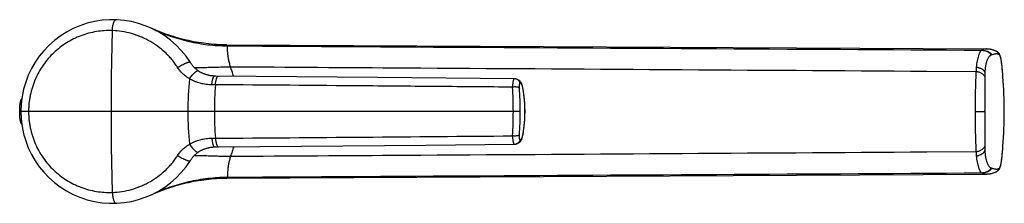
# Model space of a CAD drawing. Header units: millimetres. Extents: x -6 to 552, y -8 to 427.
# Tile 8 of 9: x 289 to 552, y 29 to 78. Entities that reach past the tile are written whole.
import ezdxf

# ---------------------------------------------------------------- set-up
doc = ezdxf.new("R2010")
doc.units = ezdxf.units.MM
doc.header["$LTSCALE"] = 30.734
doc.layers.get('0').update_dxf_attribs({"linetype": 'CONTINUOUS'})

msp = doc.modelspace()

# ---------------------------------------------------------------- linework, layer by layer
at = {"color": 7, "linetype": 'CONTINUOUS'}
for p, q in [((325.08, 75.71), (324.52, 75.96)), ((344.65, 71.51), (547.32, 70.41)), ((344.65, 71.51), (344.65, 71.51)), ((550.18, 69.65), (550.17, 69.66)), ((550.2, 69.64), (550.18, 69.65)), ((550.21, 69.63), (550.2, 69.64)), ((550.22, 69.62), (550.21, 69.63)), ((550.24, 69.61), (550.22, 69.62)), ((550.25, 69.6), (550.24, 69.61)), ((550.27, 69.59), (550.25, 69.6)), ((550.31, 69.56), (550.3, 69.57)), ((550.31, 69.56), (550.31, 69.56)), ((335.04, 66.66), (334.96, 66.79)), ((334.96, 66.79), (334.96, 66.79)), ((551.27, 67.44), (551.25, 67.56)), ((551.3, 67.31), (551.27, 67.44)), ((551.32, 67.18), (551.3, 67.31)), ((551.34, 67.04), (551.32, 67.18)), ((551.36, 66.9), (551.34, 67.04)), ((551.38, 66.74), (551.36, 66.9)), ((551.4, 66.58), (551.38, 66.74)), ((551.42, 66.41), (551.4, 66.58)), ((551.44, 66.23), (551.42, 66.41)), ((551.47, 66.04), (551.44, 66.23)), ((551.49, 65.84), (551.47, 66.04)), ((551.51, 65.62), (551.49, 65.84)), ((341.79, 63.19), (341.44, 63.19)), ((384.89, 62.8), (341.79, 63.19)), ((551.54, 65.39), (551.51, 65.62)), ((551.56, 65.13), (551.54, 65.39)), ((551.59, 64.86), (551.56, 65.13)), ((551.61, 64.58), (551.59, 64.86)), ((551.64, 64.29), (551.61, 64.58)), ((551.67, 63.95), (551.64, 64.29)), ((551.67, 63.96), (551.65, 64.17)), ((551.67, 63.95), (551.67, 63.96)), ((551.69, 63.68), (551.67, 63.95)), ((551.68, 63.76), (551.67, 63.95)), ((551.69, 63.72), (551.68, 63.76)), ((551.69, 63.69), (551.69, 63.72)), ((551.69, 63.68), (551.69, 63.69)), ((421.41, 62.46), (384.89, 62.8)), ((422.79, 61.91), (422.79, 61.91)), ((423.76, 59.45), (423.71, 59.77)), ((289.43, 51.93), (289.43, 55.53)), ((342.48, 44.28), (397.79, 44.78)), ((397.79, 44.78), (421.41, 44.99)), ((421.83, 45.06), (421.83, 45.06)), ((422.79, 45.54), (422.79, 45.54)), ((341.44, 44.27), (342.14, 44.27)), ((342.14, 44.27), (342.48, 44.28)), ((551.51, 41.83), (551.54, 42.07)), ((551.54, 42.07), (551.56, 42.32)), ((551.56, 42.32), (551.59, 42.6)), ((551.59, 42.6), (551.61, 42.88)), ((551.61, 42.88), (551.64, 43.16)), ((551.64, 43.16), (551.67, 43.49)), ((551.65, 43.29), (551.67, 43.49)), ((551.67, 43.49), (551.69, 43.78)), ((551.67, 43.51), (551.68, 43.7)), ((551.67, 43.49), (551.67, 43.51)), ((551.68, 43.7), (551.69, 43.74)), ((551.69, 43.77), (551.69, 43.78)), ((551.69, 43.74), (551.69, 43.77)), ((551.27, 40), (551.29, 40.13)), ((551.29, 40.13), (551.31, 40.26)), ((551.31, 40.26), (551.33, 40.4)), ((551.33, 40.4), (551.36, 40.55)), ((551.36, 40.55), (551.38, 40.7)), ((551.38, 40.7), (551.4, 40.86)), ((551.4, 40.86), (551.42, 41.03)), ((551.42, 41.03), (551.44, 41.21)), ((551.44, 41.21), (551.46, 41.4)), ((551.46, 41.4), (551.49, 41.61)), ((551.49, 41.61), (551.51, 41.83)), ((344.65, 35.95), (547.32, 37.05)), ((547.32, 37.05), (547.32, 37.05)), ((550.15, 37.79), (550.17, 37.8)), ((550.17, 37.8), (550.18, 37.8)), ((550.18, 37.8), (550.19, 37.81)), ((550.19, 37.81), (550.21, 37.82)), ((550.21, 37.82), (550.22, 37.83)), ((550.22, 37.83), (550.23, 37.84)), ((550.23, 37.84), (550.24, 37.85)), ((550.24, 37.85), (550.25, 37.86)), ((550.25, 37.86), (550.27, 37.87)), ((550.27, 37.87), (550.28, 37.88)), ((344.65, 35.95), (344.65, 35.95))]:
    msp.add_line(p, q, dxfattribs=at)
at = {"color": 9, "linetype": 'CONTINUOUS'}
for p, q in [((531.44, 64.5), (544.54, 64.42)), ((546.92, 64.12), (546.91, 62.96)), ((551.65, 64.17), (551.65, 64.17)), ((423.7, 59.77), (423.7, 59.79)), ((289.8, 56.97), (289.8, 55.55)), ((422.97, 53.73), (289.73, 53.73)), ((424.23, 53.73), (424.24, 53.73)), ((544.29, 53.73), (546.87, 53.73)), ((546.87, 53.8), (546.87, 53.73)), ((289.8, 51.91), (289.8, 50.49)), ((423.7, 47.67), (423.7, 47.69)), ((531.44, 42.96), (544.54, 43.04)), ((546.91, 44.5), (546.92, 43.34)), ((551.65, 43.29), (551.65, 43.29))]:
    msp.add_line(p, q, dxfattribs=at)
at = {"color": 7, "linetype": 'CONTINUOUS'}
for points in [[(344.65, 71.51), (343.98, 71.51), (343.28, 71.53), (342.59, 71.56), (341.91, 71.6), (341.22, 71.64), (340.54, 71.7), (339.86, 71.77), (339.18, 71.84), (338.51, 71.93), (337.83, 72.02), (337.16, 72.12), (336.49, 72.24), (335.82, 72.36), (335.14, 72.5), (334.47, 72.64), (333.8, 72.79), (333.12, 72.96), (332.45, 73.13), (331.78, 73.31), (331.1, 73.51), (330.43, 73.71), (329.76, 73.93), (329.08, 74.15), (328.41, 74.39), (327.74, 74.63), (327.07, 74.89), (326.41, 75.15), (325.74, 75.43), (325.08, 75.71)], [(550.15, 69.67), (550.09, 69.71), (550.02, 69.75), (549.95, 69.79), (549.87, 69.83), (549.79, 69.87), (549.71, 69.91), (549.62, 69.95), (549.52, 69.99), (549.42, 70.02), (549.32, 70.06), (549.2, 70.1), (549.09, 70.14), (548.96, 70.17), (548.83, 70.21), (548.7, 70.24), (548.57, 70.27), (548.44, 70.3), (548.31, 70.32), (548.19, 70.34), (548.07, 70.36), (547.96, 70.37), (547.85, 70.38), (547.75, 70.39), (547.66, 70.4), (547.56, 70.4), (547.47, 70.41), (547.38, 70.41), (547.32, 70.41)], [(550.3, 69.57), (550.29, 69.57), (550.28, 69.58), (550.27, 69.59)], [(551.25, 67.56), (551.24, 67.62), (551.23, 67.67), (551.22, 67.73), (551.21, 67.78), (551.2, 67.84), (551.19, 67.89), (551.18, 67.94), (551.17, 67.98), (551.16, 68.03), (551.15, 68.08), (551.14, 68.12), (551.13, 68.17), (551.12, 68.21), (551.1, 68.25), (551.09, 68.29), (551.08, 68.33), (551.07, 68.37), (551.06, 68.41), (551.05, 68.44), (551.04, 68.48), (551.03, 68.51), (551.02, 68.55), (551.01, 68.58), (551, 68.61), (550.98, 68.65), (550.97, 68.68), (550.96, 68.71), (550.95, 68.74), (550.94, 68.76), (550.93, 68.79), (550.91, 68.82), (550.9, 68.85), (550.89, 68.87), (550.88, 68.9), (550.87, 68.92), (550.85, 68.95), (550.84, 68.97), (550.83, 69), (550.81, 69.02), (550.8, 69.04), (550.78, 69.07), (550.77, 69.09), (550.75, 69.11), (550.74, 69.14), (550.72, 69.16), (550.7, 69.18), (550.69, 69.2), (550.67, 69.23), (550.65, 69.25), (550.63, 69.27), (550.61, 69.29), (550.59, 69.32), (550.57, 69.34), (550.55, 69.36), (550.53, 69.38), (550.5, 69.4), (550.48, 69.43), (550.45, 69.45), (550.42, 69.47), (550.39, 69.5), (550.36, 69.52), (550.33, 69.55), (550.31, 69.56)], [(337.03, 64.61), (336.9, 64.7), (336.77, 64.8), (336.64, 64.91), (336.51, 65.01), (336.38, 65.12), (336.25, 65.24), (336.13, 65.35), (336.01, 65.47), (335.89, 65.59), (335.77, 65.72), (335.66, 65.85), (335.55, 65.98), (335.44, 66.11), (335.33, 66.24), (335.23, 66.38), (335.14, 66.52), (335.04, 66.66)], [(341.44, 63.19), (341.28, 63.19), (341.11, 63.2), (340.94, 63.21), (340.77, 63.23), (340.6, 63.25), (340.43, 63.27), (340.26, 63.29), (340.09, 63.32), (339.92, 63.35), (339.76, 63.39), (339.59, 63.43), (339.43, 63.47), (339.27, 63.52), (339.11, 63.57), (338.95, 63.62), (338.79, 63.68), (338.63, 63.74), (338.48, 63.81), (338.32, 63.87), (338.17, 63.94), (338.02, 64.02), (337.87, 64.09), (337.72, 64.17), (337.58, 64.26), (337.44, 64.34), (337.29, 64.43), (337.16, 64.52), (337.03, 64.61)], [(421.83, 62.4), (421.82, 62.41), (421.77, 62.42), (421.73, 62.43), (421.68, 62.44), (421.63, 62.45), (421.58, 62.45), (421.53, 62.46), (421.49, 62.46), (421.44, 62.46), (421.41, 62.46)], [(422.79, 61.91), (422.72, 61.97), (422.63, 62.03), (422.54, 62.09), (422.44, 62.15), (422.35, 62.2), (422.25, 62.25), (422.15, 62.29), (422.04, 62.33), (421.93, 62.37), (421.83, 62.4)], [(423.71, 59.77), (423.7, 59.82), (423.69, 59.89), (423.67, 59.95), (423.66, 60.02), (423.65, 60.08), (423.63, 60.15), (423.62, 60.21), (423.61, 60.27), (423.59, 60.33), (423.58, 60.39), (423.56, 60.45), (423.55, 60.5), (423.54, 60.56), (423.52, 60.61), (423.51, 60.66), (423.5, 60.7), (423.48, 60.75), (423.47, 60.79), (423.46, 60.84), (423.44, 60.88), (423.43, 60.92), (423.42, 60.96), (423.41, 61), (423.39, 61.03), (423.38, 61.07), (423.37, 61.1), (423.35, 61.14), (423.34, 61.17), (423.33, 61.2), (423.31, 61.23), (423.3, 61.26), (423.28, 61.29), (423.27, 61.32), (423.25, 61.35), (423.24, 61.38), (423.22, 61.41), (423.21, 61.44), (423.19, 61.47), (423.17, 61.49), (423.15, 61.52), (423.14, 61.55), (423.12, 61.57), (423.1, 61.6), (423.07, 61.63), (423.05, 61.66), (423.03, 61.69), (423, 61.72), (422.97, 61.75), (422.94, 61.78), (422.91, 61.81), (422.88, 61.84), (422.84, 61.87), (422.81, 61.9), (422.79, 61.91)], [(424.24, 53.73), (424.24, 54.05), (424.23, 54.39), (424.22, 54.73), (424.21, 55.07), (424.2, 55.42), (424.18, 55.76), (424.16, 56.1), (424.13, 56.44), (424.1, 56.77), (424.07, 57.11), (424.04, 57.45), (424, 57.78), (423.96, 58.12), (423.92, 58.45), (423.87, 58.79), (423.82, 59.12), (423.76, 59.45)], [(423.71, 47.69), (423.76, 48.01), (423.82, 48.34), (423.87, 48.67), (423.92, 49), (423.96, 49.34), (424, 49.67), (424.04, 50.01), (424.07, 50.35), (424.1, 50.68), (424.13, 51.02), (424.16, 51.36), (424.18, 51.7), (424.2, 52.04), (424.21, 52.38), (424.22, 52.72), (424.23, 53.06), (424.24, 53.4), (424.24, 53.73)], [(422.79, 45.54), (422.81, 45.55), (422.84, 45.58), (422.88, 45.62), (422.91, 45.65), (422.94, 45.68), (422.97, 45.71), (423, 45.74), (423.03, 45.77), (423.05, 45.8), (423.07, 45.83), (423.09, 45.85), (423.12, 45.88), (423.13, 45.91), (423.15, 45.94), (423.17, 45.96), (423.19, 45.99), (423.2, 46.02), (423.22, 46.05), (423.24, 46.08), (423.25, 46.1), (423.27, 46.13), (423.28, 46.16), (423.3, 46.19), (423.31, 46.23), (423.32, 46.26), (423.34, 46.29), (423.35, 46.32), (423.37, 46.36), (423.38, 46.39), (423.39, 46.43), (423.4, 46.46), (423.42, 46.5), (423.43, 46.54), (423.44, 46.58), (423.46, 46.62), (423.47, 46.66), (423.48, 46.71), (423.5, 46.75), (423.51, 46.8), (423.52, 46.85), (423.54, 46.9), (423.55, 46.95), (423.56, 47.01), (423.58, 47.07), (423.59, 47.12), (423.61, 47.18), (423.62, 47.25), (423.63, 47.31), (423.65, 47.38), (423.66, 47.44), (423.67, 47.51), (423.69, 47.57), (423.7, 47.64), (423.71, 47.69)], [(421.41, 44.99), (421.44, 45), (421.48, 45), (421.53, 45), (421.58, 45.01), (421.63, 45.01), (421.68, 45.02), (421.72, 45.03), (421.77, 45.04), (421.82, 45.05), (421.83, 45.06)], [(421.83, 45.06), (421.93, 45.09), (422.04, 45.12), (422.15, 45.17), (422.25, 45.21), (422.35, 45.26), (422.44, 45.31), (422.54, 45.37), (422.63, 45.42), (422.71, 45.48), (422.79, 45.54)], [(334.96, 40.67), (335.04, 40.8), (335.13, 40.94), (335.23, 41.08), (335.33, 41.21), (335.44, 41.35), (335.55, 41.48), (335.66, 41.61), (335.77, 41.74), (335.89, 41.86), (336.01, 41.99), (336.13, 42.11), (336.25, 42.22), (336.38, 42.33), (336.5, 42.44), (336.63, 42.55), (336.77, 42.66), (336.9, 42.76), (337.03, 42.85)], [(337.03, 42.85), (337.15, 42.94), (337.29, 43.03), (337.43, 43.12), (337.58, 43.2), (337.72, 43.29), (337.87, 43.37), (338.02, 43.44), (338.17, 43.52), (338.32, 43.59), (338.48, 43.65), (338.63, 43.72), (338.79, 43.78), (338.95, 43.83), (339.11, 43.89), (339.27, 43.94), (339.43, 43.98), (339.59, 44.03), (339.76, 44.07), (339.92, 44.1), (340.09, 44.14), (340.26, 44.17), (340.43, 44.19), (340.59, 44.21), (340.76, 44.23), (340.93, 44.25), (341.11, 44.26), (341.28, 44.26), (341.44, 44.27)], [(550.33, 37.91), (550.36, 37.93), (550.39, 37.96), (550.42, 37.98), (550.45, 38.01), (550.48, 38.03), (550.5, 38.05), (550.52, 38.08), (550.55, 38.1), (550.57, 38.12), (550.59, 38.14), (550.61, 38.16), (550.63, 38.19), (550.65, 38.21), (550.67, 38.23), (550.68, 38.25), (550.7, 38.27), (550.72, 38.3), (550.74, 38.32), (550.75, 38.34), (550.77, 38.37), (550.78, 38.39), (550.8, 38.41), (550.81, 38.43), (550.82, 38.46), (550.84, 38.48), (550.85, 38.5), (550.86, 38.53), (550.87, 38.55), (550.89, 38.58), (550.9, 38.6), (550.91, 38.63), (550.92, 38.65), (550.93, 38.68), (550.94, 38.71), (550.95, 38.74), (550.97, 38.76), (550.98, 38.79), (550.99, 38.82), (551, 38.85), (551.01, 38.88), (551.02, 38.91), (551.03, 38.94), (551.04, 38.98), (551.05, 39.01), (551.06, 39.04), (551.07, 39.08), (551.08, 39.11), (551.09, 39.15), (551.1, 39.19), (551.11, 39.23), (551.12, 39.26), (551.13, 39.3), (551.14, 39.35), (551.15, 39.39), (551.16, 39.43), (551.17, 39.48), (551.18, 39.52), (551.19, 39.57), (551.2, 39.62), (551.21, 39.67), (551.22, 39.72), (551.23, 39.77), (551.24, 39.83), (551.25, 39.89), (551.27, 40)], [(547.32, 37.05), (547.38, 37.05), (547.47, 37.05), (547.56, 37.06), (547.66, 37.06), (547.75, 37.07), (547.85, 37.08), (547.96, 37.09), (548.07, 37.1), (548.19, 37.12), (548.31, 37.14), (548.44, 37.16), (548.57, 37.19), (548.7, 37.22), (548.83, 37.25), (548.96, 37.28), (549.09, 37.32), (549.2, 37.36), (549.32, 37.4), (549.42, 37.43), (549.52, 37.47), (549.62, 37.51), (549.71, 37.55), (549.79, 37.59), (549.87, 37.63), (549.95, 37.67), (550.02, 37.71), (550.09, 37.75), (550.15, 37.79)], [(550.28, 37.88), (550.29, 37.88), (550.3, 37.89), (550.31, 37.89), (550.32, 37.9)], [(324.52, 31.49), (325.08, 31.75), (325.74, 32.03), (326.41, 32.31), (327.07, 32.57), (327.74, 32.83), (328.41, 33.07), (329.08, 33.31), (329.76, 33.53), (330.43, 33.75), (331.1, 33.95), (331.78, 34.14), (332.45, 34.33), (333.12, 34.5), (333.8, 34.67), (334.47, 34.82), (335.14, 34.96), (335.82, 35.1), (336.49, 35.22), (337.16, 35.33), (337.83, 35.44), (338.51, 35.53), (339.18, 35.62), (339.86, 35.69), (340.54, 35.76), (341.22, 35.81), (341.91, 35.86), (342.59, 35.9), (343.28, 35.93), (343.98, 35.94), (344.65, 35.95)]]:
    msp.add_lwpolyline(points, dxfattribs=at)
for centre, radius, start, end in [((314.23, 53.73), 24.5, 32.2172, 327.7828), ((429.97, 53.73), 122.12, 4.3343, 4.6713), ((429.92, 53.73), 122.17, 355.6669, 4.334), ((292.43, 55.53), 3, 151.3146, 180), ((290.23, 56.73), 0.5, 122.1649, 151.3146), ((292.43, 51.93), 3, 180, 208.6854), ((290.23, 50.73), 0.5, 208.6854, 237.8351), ((429.97, 53.73), 122.12, 355.328, 355.6666)]:
    msp.add_arc(centre, radius, start, end, dxfattribs=at)
at = {"color": 9, "linetype": 'CONTINUOUS'}
for centre, radius, start, end in [((1007.74, 53.75), 693.95, 178.2197, 180.00183), ((546.43, 69.47), 0.715, 116.676, 122.1912), ((551.01, 62.26), 6.97, 109.3961, 110.1047), ((550.16, 68.02), 1.04, 52.9674, 54.5636), ((769.91, 53.76), 225.62, 177.2919, 180.0067), ((412.46, 53.75), 78.19, 173.5911, 180.0157), ((341.36, 29.29), 31.59, 89.4823, 91.2091), ((429.68, 53.77), 88.32, 175.3886, 180.0293), ((324.33, 53.83), 96.79, 359.9432, 3.7925), ((346.05, 53.81), 76.92, 359.9422, 4.6008), ((411.47, 57.54), 12.43, 10.1446, 10.3199), ((1007.74, 53.71), 693.95, 179.99817, 181.7803), ((412.46, 53.71), 78.19, 179.9843, 186.4089), ((429.68, 53.68), 88.32, 179.9707, 184.6114), ((324.33, 53.63), 96.79, 356.2075, 0.0568), ((346.05, 53.65), 76.92, 355.3991, 0.0578), ((769.91, 53.7), 225.62, 179.9933, 182.7081), ((410.94, 54.36), 135.93, 359.7662, 359.8824), ((1717.69, 54.28), 1170.83, 180.02699, 180.47851), ((411.47, 49.92), 12.43, 349.6805, 349.8557), ((341.36, 78.7), 32.12, 268.8051, 270.5035), ((551.05, 45.33), 7.11, 249.9021, 250.5979), ((550.16, 39.44), 1.04, 305.4434, 307.0327)]:
    msp.add_arc(centre, radius, start, end, dxfattribs=at)
for points, knots in [([(314.13, 75.31), (314.14, 75.51), (314.18, 75.89), (314.25, 76.44), (314.34, 76.87), (314.42, 77.18), (314.48, 77.39), (314.55, 77.58), (314.62, 77.74), (314.7, 77.89), (314.77, 78), (314.85, 78.1), (314.93, 78.17), (315.01, 78.21), (315.07, 78.21), (315.1, 78.21)], [0, 0, 0, 0, 0.184853, 0.360501, 0.521647, 0.595309, 0.663673, 0.726311, 0.782889, 0.83319, 0.877159, 0.914974, 0.947178, 0.974886, 1, 1, 1, 1]), ([(314.13, 75.31), (313.42, 75.34), (312, 75.32), (309.88, 75.08), (307.79, 74.63), (305.76, 73.97), (303.79, 73.11), (301.92, 72.07), (300.15, 70.83), (298.51, 69.42), (297.01, 67.85), (295.67, 66.13), (294.51, 64.27), (293.54, 62.31), (292.77, 60.25), (292.31, 58.47), (292.04, 57.03), (291.9, 55.93), (291.82, 54.83), (291.8, 54.1), (291.8, 53.73)], [0, 0, 0, 0, 0.061432, 0.122887, 0.184408, 0.246033, 0.307794, 0.369726, 0.431855, 0.4942, 0.556768, 0.619562, 0.682575, 0.745787, 0.80917, 0.872688, 0.904496, 0.936321, 0.968158, 1, 1, 1, 1]), ([(331.57, 65.47), (331.34, 65.84), (330.97, 66.39), (330.45, 67.09), (329.9, 67.77), (329.18, 68.58), (327.93, 69.8), (326.75, 70.77), (325.68, 71.51), (324.95, 71.99), (324.02, 72.54), (322.87, 73.15), (321.29, 73.85), (319.24, 74.56), (316.71, 75.12), (314.99, 75.28), (314.13, 75.31)], [0, 0, 0, 0, 0.062911, 0.094369, 0.125825, 0.18872, 0.251589, 0.37709, 0.408428, 0.439737, 0.502269, 0.564704, 0.627056, 0.751524, 0.875824, 1, 1, 1, 1]), ([(324.78, 75.84), (326.34, 75.09), (329.55, 73.78), (333.7, 72.58), (337.09, 71.91), (339.64, 71.54), (342.21, 71.31), (343.92, 71.25), (344.78, 71.25)], [0, 0, 0, 0, 0.250998, 0.501341, 0.626302, 0.751074, 0.875647, 1, 1, 1, 1]), ([(344.78, 71.25), (344.77, 71.27), (344.76, 71.31), (344.73, 71.36), (344.72, 71.4), (344.7, 71.42), (344.7, 71.44), (344.69, 71.46), (344.69, 71.47), (344.68, 71.48), (344.68, 71.49), (344.67, 71.5), (344.67, 71.5), (344.66, 71.51), (344.66, 71.51), (344.65, 71.51)], [0, 0, 0, 0, 0.218816, 0.413035, 0.579627, 0.65179, 0.715766, 0.771129, 0.818496, 0.858683, 0.892597, 0.921933, 0.949675, 0.976357, 1, 1, 1, 1]), ([(344.78, 71.25), (361.56, 71.15), (428.67, 70.77), (495.78, 70.39), (546.11, 70.11)], [0, 0, 0, 0, 0.249997, 1, 1, 1, 1]), ([(345.69, 65.68), (345.63, 65.85), (345.52, 66.19), (345.38, 66.7), (345.26, 67.2), (345.16, 67.69), (345.08, 68.16), (345.02, 68.6), (344.97, 69.02), (344.93, 69.41), (344.9, 69.77), (344.88, 70.1), (344.87, 70.39), (344.85, 70.64), (344.84, 70.85), (344.83, 71), (344.82, 71.1), (344.81, 71.16), (344.79, 71.21), (344.78, 71.24), (344.78, 71.25)], [0, 0, 0, 0, 0.09603, 0.189793, 0.280786, 0.368493, 0.452389, 0.531966, 0.60674, 0.676244, 0.740042, 0.797729, 0.848949, 0.893388, 0.930791, 0.960988, 0.973371, 0.983964, 0.992811, 1, 1, 1, 1]), ([(546.05, 70.08), (546.01, 70.05), (545.92, 69.98), (545.81, 69.86), (545.69, 69.71), (545.58, 69.53), (545.47, 69.33), (545.37, 69.09), (545.27, 68.84), (545.14, 68.45), (544.99, 67.9), (544.84, 67.19), (544.71, 66.41), (544.65, 65.86), (544.62, 65.58)], [0, 0, 0, 0, 0.030996, 0.06581, 0.104937, 0.148627, 0.196944, 0.249851, 0.307284, 0.369174, 0.505808, 0.658072, 0.823665, 1, 1, 1, 1]), ([(546.05, 70.08), (546.11, 70.07), (546.24, 70.07), (546.52, 70.04), (546.88, 69.97), (547.23, 69.87), (547.51, 69.76), (547.71, 69.67), (547.9, 69.57), (548.06, 69.47), (548.21, 69.36), (548.33, 69.25), (548.43, 69.14), (548.51, 69.03), (548.57, 68.92), (548.6, 68.84), (548.61, 68.8)], [0, 0, 0, 0, 0.062582, 0.130198, 0.275703, 0.42685, 0.501582, 0.574241, 0.643841, 0.709534, 0.770453, 0.825714, 0.874851, 0.919067, 0.960148, 1, 1, 1, 1]), ([(547.32, 70.41), (547.22, 70.41), (547.02, 70.4), (546.71, 70.34), (546.4, 70.25), (546.21, 70.16), (546.11, 70.11)], [0, 0, 0, 0, 0.241357, 0.486171, 0.738137, 1, 1, 1, 1]), ([(546.11, 70.11), (546.17, 70.11), (546.3, 70.1), (546.58, 70.07), (546.95, 70.01), (547.31, 69.9), (547.59, 69.79), (547.79, 69.7), (547.98, 69.6), (548.14, 69.5), (548.29, 69.39), (548.42, 69.28), (548.52, 69.17), (548.6, 69.06), (548.66, 68.95), (548.68, 68.87), (548.69, 68.83)], [0, 0, 0, 0, 0.063033, 0.13104, 0.277158, 0.428702, 0.503553, 0.576281, 0.645898, 0.711544, 0.772337, 0.827374, 0.876183, 0.919993, 0.960622, 1, 1, 1, 1]), ([(548.61, 68.8), (548.55, 68.78), (548.44, 68.73), (548.28, 68.61), (548.12, 68.46), (547.97, 68.28), (547.82, 68.07), (547.68, 67.82), (547.55, 67.55), (547.43, 67.25), (547.32, 66.93), (547.22, 66.58), (547.13, 66.21), (547.03, 65.68), (546.94, 64.98), (546.92, 64.41), (546.92, 64.12)], [0, 0, 0, 0, 0.034512, 0.072163, 0.113595, 0.159179, 0.20905, 0.263202, 0.32158, 0.384105, 0.450624, 0.520811, 0.594324, 0.670837, 0.831559, 1, 1, 1, 1]), ([(550.77, 68.86), (550.71, 68.9), (550.59, 68.97), (550.39, 69.04), (550.16, 69.08), (549.91, 69.09), (549.64, 69.07), (549.34, 69.02), (549.02, 68.94), (548.8, 68.87), (548.69, 68.83)], [0, 0, 0, 0, 0.094234, 0.192838, 0.298664, 0.414012, 0.540651, 0.67991, 0.832779, 1, 1, 1, 1]), ([(550.31, 69.56), (550.36, 69.52), (550.45, 69.45), (550.55, 69.35), (550.61, 69.26), (550.67, 69.17), (550.72, 69.08), (550.75, 68.97), (550.76, 68.9), (550.77, 68.86)], [0, 0, 0, 0, 0.250426, 0.375074, 0.499236, 0.623076, 0.747208, 0.872559, 1, 1, 1, 1]), ([(550.31, 69.56), (550.37, 69.52), (550.46, 69.45), (550.56, 69.34), (550.63, 69.26), (550.69, 69.17), (550.74, 69.07), (550.78, 68.96), (550.79, 68.89), (550.79, 68.85)], [0, 0, 0, 0, 0.250732, 0.375387, 0.499458, 0.623089, 0.746989, 0.872271, 1, 1, 1, 1]), ([(551.65, 64.17), (551.62, 64.46), (551.57, 65.03), (551.49, 65.86), (551.41, 66.51), (551.34, 66.99), (551.29, 67.31), (551.24, 67.61), (551.19, 67.88), (551.13, 68.12), (551.07, 68.34), (551, 68.51), (550.94, 68.66), (550.87, 68.77), (550.82, 68.83), (550.79, 68.85)], [0, 0, 0, 0, 0.183828, 0.35803, 0.518282, 0.59202, 0.660835, 0.724223, 0.781919, 0.833732, 0.879461, 0.918892, 0.951918, 0.978729, 1, 1, 1, 1]), ([(331.57, 65.47), (331.76, 65.6), (332.14, 65.83), (332.71, 66.16), (333.17, 66.39), (333.53, 66.55), (333.78, 66.65), (334, 66.74), (334.21, 66.8), (334.4, 66.85), (334.56, 66.88), (334.68, 66.89), (334.77, 66.88), (334.82, 66.88), (334.86, 66.86), (334.9, 66.84), (334.93, 66.82), (334.95, 66.8), (334.96, 66.79)], [0, 0, 0, 0, 0.181422, 0.358401, 0.523784, 0.600048, 0.671016, 0.736021, 0.79449, 0.845962, 0.890129, 0.926905, 0.942603, 0.956608, 0.969067, 0.980209, 0.99037, 1, 1, 1, 1]), ([(336.01, 65.46), (336.1, 65.46), (336.28, 65.46), (336.59, 65.45), (336.96, 65.46), (337.4, 65.46), (337.9, 65.47), (338.66, 65.49), (339.73, 65.52), (341.11, 65.56), (342.6, 65.6), (344.14, 65.64), (345.17, 65.67), (345.69, 65.68)], [0, 0, 0, 0, 0.025109, 0.057204, 0.096083, 0.141376, 0.192673, 0.249569, 0.378436, 0.523541, 0.679558, 0.840508, 1, 1, 1, 1]), ([(346.52, 63.14), (346.45, 63.35), (346.3, 63.78), (346.09, 64.41), (345.88, 65.04), (345.75, 65.46), (345.69, 65.68)], [0, 0, 0, 0, 0.250831, 0.501094, 0.750805, 1, 1, 1, 1]), ([(345.69, 65.68), (361.17, 65.58), (423.08, 65.19), (485, 64.79), (531.44, 64.5)], [0, 0, 0, 0, 0.249997, 1, 1, 1, 1]), ([(334.75, 62.48), (334.59, 62.57), (334.27, 62.75), (333.8, 63.05), (333.36, 63.39), (332.94, 63.75), (332.55, 64.14), (332.19, 64.56), (331.86, 65.01), (331.66, 65.32), (331.57, 65.47)], [0, 0, 0, 0, 0.125663, 0.250986, 0.375979, 0.50074, 0.625417, 0.750135, 0.874979, 1, 1, 1, 1]), ([(334.75, 62.48), (334.87, 62.64), (335.11, 62.96), (335.47, 63.4), (335.77, 63.74), (336, 63.98), (336.16, 64.13), (336.31, 64.27), (336.45, 64.39), (336.58, 64.48), (336.7, 64.56), (336.8, 64.61), (336.88, 64.63), (336.94, 64.64), (336.97, 64.63), (337, 64.63), (337.02, 64.62), (337.03, 64.61)], [0, 0, 0, 0, 0.189407, 0.369898, 0.535481, 0.610975, 0.680789, 0.744393, 0.801339, 0.851282, 0.894011, 0.929516, 0.958125, 0.97014, 0.98089, 0.990699, 1, 1, 1, 1]), ([(340.69, 60.87), (340.7, 61.03), (340.73, 61.35), (340.8, 61.79), (340.88, 62.19), (340.96, 62.49), (341.03, 62.69), (341.08, 62.82), (341.14, 62.93), (341.19, 63.03), (341.25, 63.1), (341.31, 63.15), (341.37, 63.18), (341.42, 63.19), (341.44, 63.19)], [0, 0, 0, 0, 0.193037, 0.372404, 0.534, 0.674332, 0.735677, 0.790809, 0.839611, 0.882106, 0.91853, 0.949455, 0.975991, 1, 1, 1, 1]), ([(341.64, 60.88), (341.66, 61.04), (341.69, 61.35), (341.76, 61.79), (341.85, 62.19), (341.94, 62.48), (342.02, 62.69), (342.08, 62.82), (342.14, 62.93), (342.21, 63.02), (342.27, 63.09), (342.34, 63.14), (342.41, 63.17), (342.46, 63.18), (342.48, 63.18)], [0, 0, 0, 0, 0.189914, 0.366544, 0.526002, 0.665027, 0.726115, 0.781307, 0.83053, 0.873863, 0.911602, 0.944371, 0.973272, 1, 1, 1, 1]), ([(544.62, 65.58), (544.61, 65.49), (544.6, 65.29), (544.58, 65), (544.56, 64.71), (544.55, 64.51), (544.54, 64.42)], [0, 0, 0, 0, 0.245649, 0.494491, 0.746111, 1, 1, 1, 1]), ([(544.54, 64.42), (544.6, 64.41), (544.73, 64.4), (544.91, 64.37), (545.1, 64.33), (545.34, 64.26), (545.63, 64.15), (545.96, 63.98), (546.22, 63.81), (546.4, 63.66), (546.57, 63.5), (546.72, 63.32), (546.84, 63.13), (546.89, 63.02), (546.91, 62.97)], [0, 0, 0, 0, 0.06371, 0.128421, 0.193474, 0.258544, 0.387952, 0.515504, 0.640309, 0.701633, 0.762219, 0.88138, 0.940589, 1, 1, 1, 1]), ([(544.62, 65.58), (544.67, 65.58), (544.76, 65.56), (544.97, 65.52), (545.25, 65.45), (545.6, 65.33), (545.95, 65.17), (546.23, 65.01), (546.43, 64.85), (546.56, 64.72), (546.68, 64.59), (546.78, 64.44), (546.86, 64.29), (546.9, 64.18), (546.92, 64.12)], [0, 0, 0, 0, 0.047594, 0.100749, 0.220169, 0.351306, 0.487624, 0.623391, 0.689615, 0.754146, 0.816888, 0.878297, 0.939061, 1, 1, 1, 1]), ([(340.69, 60.87), (340.17, 60.86), (339.39, 60.9), (338.37, 61.06), (337.61, 61.24), (336.86, 61.47), (335.89, 61.85), (335.19, 62.21), (334.75, 62.48)], [0, 0, 0, 0, 0.249275, 0.374137, 0.499118, 0.624222, 0.749435, 1, 1, 1, 1]), ([(420.91, 60.23), (414.31, 60.28), (401.09, 60.39), (374.67, 60.61), (354.85, 60.77), (341.64, 60.88)], [0, 0, 0, 0, 0.250013, 0.500014, 1, 1, 1, 1]), ([(421.41, 62.46), (421.39, 62.46), (421.36, 62.46), (421.3, 62.42), (421.25, 62.37), (421.2, 62.3), (421.16, 62.22), (421.12, 62.11), (421.08, 61.98), (421.03, 61.79), (420.98, 61.5), (420.94, 61.12), (420.92, 60.69), (420.91, 60.38), (420.91, 60.23)], [0, 0, 0, 0, 0.023102, 0.048307, 0.077794, 0.112851, 0.154159, 0.202003, 0.256429, 0.317343, 0.457697, 0.620596, 0.802685, 1, 1, 1, 1]), ([(422.87, 61.24), (422.84, 61.38), (422.76, 61.64), (422.56, 61.93), (422.37, 62.12), (422.2, 62.24), (422.02, 62.34), (421.9, 62.38), (421.83, 62.4)], [0, 0, 0, 0, 0.251394, 0.501513, 0.626423, 0.751093, 0.875591, 1, 1, 1, 1]), ([(422.87, 61.24), (422.86, 61.25), (422.84, 61.25), (422.81, 61.24), (422.79, 61.21), (422.77, 61.17), (422.75, 61.13), (422.73, 61.07), (422.72, 61), (422.71, 60.88), (422.7, 60.72), (422.7, 60.5), (422.7, 60.25), (422.72, 60.07), (422.72, 59.98)], [0, 0, 0, 0, 0.020357, 0.040817, 0.065207, 0.095838, 0.133717, 0.179214, 0.232356, 0.292967, 0.435419, 0.603464, 0.793167, 1, 1, 1, 1]), ([(423.33, 61.01), (423.32, 61.1), (423.27, 61.27), (423.15, 61.52), (423, 61.73), (422.86, 61.86), (422.79, 61.91)], [0, 0, 0, 0, 0.250785, 0.50093, 0.750594, 1, 1, 1, 1]), ([(423.33, 61.01), (423.26, 61.06), (423.12, 61.16), (422.95, 61.22), (422.87, 61.24)], [0, 0, 0, 0, 0.489658, 1, 1, 1, 1]), ([(423.7, 59.79), (423.68, 59.87), (423.65, 60.02), (423.61, 60.24), (423.56, 60.44), (423.51, 60.61), (423.46, 60.76), (423.42, 60.86), (423.39, 60.92), (423.37, 60.96), (423.35, 60.99), (423.34, 61), (423.33, 61.01)], [0, 0, 0, 0, 0.187581, 0.363203, 0.523345, 0.664834, 0.784935, 0.881434, 0.920374, 0.953007, 0.979445, 1, 1, 1, 1]), ([(546.91, 62.96), (546.9, 62.78), (546.89, 62.41), (546.89, 61.86), (546.88, 61.31), (546.88, 60.57), (546.88, 59.83), (546.88, 59.09), (546.88, 58.53), (546.88, 57.98), (546.88, 57.42), (546.87, 56.87), (546.87, 56.31), (546.86, 55.75), (546.86, 55.01), (546.86, 54.45), (546.87, 54.08)], [0, 0, 0, 0, 0.06182, 0.123875, 0.186098, 0.248445, 0.373357, 0.435875, 0.498425, 0.561016, 0.62364, 0.686289, 0.748966, 0.811686, 0.874442, 1, 1, 1, 1]), ([(422.72, 59.98), (422.71, 59.99), (422.68, 60.03), (422.62, 60.07), (422.55, 60.11), (422.47, 60.15), (422.38, 60.18), (422.23, 60.22), (422.03, 60.25), (421.77, 60.28), (421.49, 60.28), (421.2, 60.27), (421.01, 60.24), (420.91, 60.23)], [0, 0, 0, 0, 0.03358, 0.071512, 0.114232, 0.16189, 0.214431, 0.271654, 0.39875, 0.53976, 0.690299, 0.845437, 1, 1, 1, 1]), ([(423.71, 59.73), (423.71, 59.73), (423.71, 59.75), (423.71, 59.76), (423.71, 59.77)], [0, 0, 0, 0, 0.255918, 1, 1, 1, 1]), ([(424.23, 53.73), (424.23, 54.74), (424.15, 56.76), (423.88, 58.75), (423.71, 59.73)], [0, 0, 0, 0, 0.504795, 1, 1, 1, 1]), ([(291.8, 53.73), (291.8, 53.36), (291.82, 52.63), (291.9, 51.53), (292.04, 50.43), (292.31, 48.99), (292.77, 47.21), (293.54, 45.15), (294.51, 43.18), (295.67, 41.33), (297.01, 39.61), (298.51, 38.04), (300.15, 36.63), (301.92, 35.39), (303.79, 34.34), (305.76, 33.49), (307.79, 32.83), (309.88, 32.38), (312, 32.14), (313.42, 32.12), (314.13, 32.15)], [0, 0, 0, 0, 0.031842, 0.063679, 0.095504, 0.127312, 0.19083, 0.254213, 0.317425, 0.380438, 0.443232, 0.505801, 0.568145, 0.630274, 0.692206, 0.753967, 0.815592, 0.877113, 0.938568, 1, 1, 1, 1]), ([(423.71, 47.73), (423.88, 48.71), (424.15, 50.7), (424.23, 52.71), (424.23, 53.73)], [0, 0, 0, 0, 0.495205, 1, 1, 1, 1]), ([(422.72, 47.48), (422.71, 47.46), (422.68, 47.43), (422.62, 47.39), (422.55, 47.35), (422.47, 47.31), (422.38, 47.28), (422.23, 47.24), (422.03, 47.2), (421.77, 47.18), (421.49, 47.18), (421.2, 47.19), (421.01, 47.22), (420.91, 47.23)], [0, 0, 0, 0, 0.03358, 0.071512, 0.114232, 0.16189, 0.214431, 0.271653, 0.398749, 0.53976, 0.690299, 0.845437, 1, 1, 1, 1]), ([(422.72, 47.48), (422.72, 47.39), (422.7, 47.21), (422.7, 46.96), (422.7, 46.74), (422.71, 46.57), (422.72, 46.46), (422.73, 46.39), (422.75, 46.33), (422.77, 46.28), (422.79, 46.25), (422.81, 46.22), (422.84, 46.21), (422.86, 46.21), (422.87, 46.21)], [0, 0, 0, 0, 0.206828, 0.396546, 0.564595, 0.70703, 0.767662, 0.820805, 0.866299, 0.904184, 0.934799, 0.959183, 0.979646, 1, 1, 1, 1]), ([(423.33, 46.45), (423.34, 46.46), (423.35, 46.47), (423.37, 46.5), (423.39, 46.54), (423.42, 46.6), (423.46, 46.7), (423.51, 46.85), (423.56, 47.02), (423.61, 47.22), (423.65, 47.44), (423.68, 47.6), (423.7, 47.67)], [0, 0, 0, 0, 0.020538, 0.046966, 0.079595, 0.118538, 0.215056, 0.335188, 0.476709, 0.636868, 0.812471, 1, 1, 1, 1]), ([(423.71, 47.73), (423.71, 47.72), (423.71, 47.71), (423.71, 47.7), (423.71, 47.69)], [0, 0, 0, 0, 0.255918, 1, 1, 1, 1]), ([(331.57, 41.99), (331.66, 42.14), (331.86, 42.45), (332.19, 42.89), (332.55, 43.32), (332.94, 43.71), (333.36, 44.07), (333.8, 44.4), (334.27, 44.71), (334.59, 44.89), (334.75, 44.98)], [0, 0, 0, 0, 0.125021, 0.249865, 0.374584, 0.49926, 0.624021, 0.749014, 0.874337, 1, 1, 1, 1]), ([(334.75, 44.98), (335.19, 45.25), (335.89, 45.61), (336.86, 45.99), (337.61, 46.22), (338.37, 46.4), (339.39, 46.56), (340.17, 46.6), (340.69, 46.59)], [0, 0, 0, 0, 0.250565, 0.375778, 0.500882, 0.625863, 0.750725, 1, 1, 1, 1]), ([(334.75, 44.98), (334.87, 44.82), (335.11, 44.5), (335.47, 44.06), (335.77, 43.72), (336, 43.48), (336.16, 43.32), (336.31, 43.19), (336.45, 43.07), (336.58, 42.98), (336.7, 42.9), (336.8, 42.85), (336.88, 42.83), (336.94, 42.82), (336.97, 42.83), (337, 42.83), (337.02, 42.84), (337.03, 42.85)], [0, 0, 0, 0, 0.189408, 0.369901, 0.535484, 0.610979, 0.680793, 0.744397, 0.801343, 0.851287, 0.894015, 0.929519, 0.958128, 0.970142, 0.980892, 0.9907, 1, 1, 1, 1]), ([(340.69, 46.59), (340.7, 46.43), (340.73, 46.11), (340.8, 45.67), (340.88, 45.27), (340.96, 44.97), (341.03, 44.77), (341.08, 44.64), (341.14, 44.53), (341.19, 44.43), (341.25, 44.36), (341.31, 44.31), (341.37, 44.27), (341.42, 44.27), (341.44, 44.27)], [0, 0, 0, 0, 0.193037, 0.372404, 0.534001, 0.674332, 0.735677, 0.790809, 0.839611, 0.882106, 0.91853, 0.949455, 0.975991, 1, 1, 1, 1]), ([(341.64, 46.58), (354.85, 46.69), (381.28, 46.9), (407.7, 47.12), (420.91, 47.23)], [0, 0, 0, 0, 0.499986, 1, 1, 1, 1]), ([(341.64, 46.58), (341.66, 46.42), (341.69, 46.11), (341.76, 45.67), (341.85, 45.27), (341.94, 44.98), (342.02, 44.77), (342.08, 44.64), (342.14, 44.53), (342.21, 44.44), (342.27, 44.37), (342.34, 44.32), (342.41, 44.28), (342.46, 44.28), (342.48, 44.28)], [0, 0, 0, 0, 0.189914, 0.366544, 0.526002, 0.665027, 0.726115, 0.781307, 0.83053, 0.873863, 0.911602, 0.944371, 0.973272, 1, 1, 1, 1]), ([(420.91, 47.23), (420.91, 47.07), (420.92, 46.77), (420.94, 46.34), (420.98, 46.01), (421.01, 45.77), (421.05, 45.62), (421.08, 45.47), (421.12, 45.35), (421.16, 45.24), (421.2, 45.15), (421.25, 45.08), (421.3, 45.03), (421.36, 45), (421.39, 44.99), (421.41, 44.99)], [0, 0, 0, 0, 0.197311, 0.379395, 0.542291, 0.615478, 0.682668, 0.743578, 0.798007, 0.845849, 0.887154, 0.922217, 0.951705, 0.976903, 1, 1, 1, 1]), ([(422.87, 46.21), (422.84, 46.08), (422.76, 45.82), (422.56, 45.53), (422.37, 45.34), (422.2, 45.22), (422.02, 45.12), (421.9, 45.07), (421.83, 45.06)], [0, 0, 0, 0, 0.251394, 0.501513, 0.626423, 0.751093, 0.875591, 1, 1, 1, 1]), ([(423.33, 46.45), (423.32, 46.36), (423.27, 46.19), (423.15, 45.94), (423, 45.72), (422.86, 45.6), (422.79, 45.54)], [0, 0, 0, 0, 0.250785, 0.50093, 0.750594, 1, 1, 1, 1]), ([(422.87, 46.21), (422.95, 46.24), (423.12, 46.3), (423.26, 46.4), (423.33, 46.45)], [0, 0, 0, 0, 0.510342, 1, 1, 1, 1]), ([(346.52, 44.31), (346.45, 44.1), (346.3, 43.68), (346.09, 43.05), (345.88, 42.42), (345.75, 41.99), (345.69, 41.78)], [0, 0, 0, 0, 0.250831, 0.501094, 0.750805, 1, 1, 1, 1]), ([(345.69, 41.78), (361.17, 41.88), (423.08, 42.27), (485, 42.67), (531.44, 42.96)], [0, 0, 0, 0, 0.249997, 1, 1, 1, 1]), ([(544.54, 43.04), (544.6, 43.04), (544.73, 43.05), (544.91, 43.08), (545.1, 43.13), (545.34, 43.2), (545.63, 43.31), (545.96, 43.48), (546.26, 43.68), (546.53, 43.91), (546.76, 44.18), (546.87, 44.38), (546.91, 44.49)], [0, 0, 0, 0, 0.063727, 0.128452, 0.193522, 0.258614, 0.388065, 0.515568, 0.640132, 0.761795, 0.881293, 1, 1, 1, 1]), ([(544.54, 43.04), (544.55, 42.94), (544.56, 42.75), (544.58, 42.46), (544.6, 42.17), (544.61, 41.98), (544.62, 41.88)], [0, 0, 0, 0, 0.253879, 0.505493, 0.754338, 1, 1, 1, 1]), ([(544.62, 41.88), (544.67, 41.88), (544.76, 41.9), (544.97, 41.94), (545.25, 42.01), (545.6, 42.13), (545.95, 42.29), (546.23, 42.45), (546.43, 42.61), (546.56, 42.74), (546.68, 42.87), (546.78, 43.02), (546.86, 43.17), (546.9, 43.28), (546.92, 43.34)], [0, 0, 0, 0, 0.047614, 0.100788, 0.220242, 0.351404, 0.487738, 0.623505, 0.689724, 0.754243, 0.81697, 0.878357, 0.939094, 1, 1, 1, 1]), ([(546.92, 43.34), (546.92, 42.77), (546.97, 42.07), (547.13, 41.25), (547.22, 40.88), (547.32, 40.53), (547.43, 40.21), (547.55, 39.91), (547.68, 39.63), (547.82, 39.39), (547.97, 39.18), (548.12, 38.99), (548.28, 38.85), (548.44, 38.73), (548.55, 38.68), (548.61, 38.66)], [0, 0, 0, 0, 0.328988, 0.405523, 0.479056, 0.549261, 0.615794, 0.678333, 0.736726, 0.790892, 0.840778, 0.886377, 0.92782, 0.965479, 1, 1, 1, 1]), ([(550.79, 38.61), (550.82, 38.63), (550.87, 38.69), (550.94, 38.8), (551, 38.94), (551.07, 39.12), (551.13, 39.33), (551.19, 39.58), (551.24, 39.85), (551.29, 40.15), (551.34, 40.47), (551.41, 40.95), (551.49, 41.6), (551.57, 42.43), (551.62, 43), (551.65, 43.29)], [0, 0, 0, 0, 0.021273, 0.048087, 0.081112, 0.120538, 0.166265, 0.218077, 0.275774, 0.339165, 0.407983, 0.481722, 0.641971, 0.81617, 1, 1, 1, 1]), ([(314.13, 32.15), (314.99, 32.18), (316.71, 32.34), (319.24, 32.89), (321.29, 33.6), (322.87, 34.31), (324.02, 34.91), (324.95, 35.47), (325.68, 35.94), (326.75, 36.69), (327.93, 37.65), (329.18, 38.88), (329.9, 39.69), (330.45, 40.37), (330.97, 41.07), (331.34, 41.61), (331.57, 41.99)], [0, 0, 0, 0, 0.124176, 0.248476, 0.372944, 0.435296, 0.497731, 0.560263, 0.591572, 0.62291, 0.748411, 0.81128, 0.874175, 0.905631, 0.937089, 1, 1, 1, 1]), ([(331.57, 41.99), (331.76, 41.86), (332.14, 41.62), (332.71, 41.3), (333.17, 41.07), (333.53, 40.91), (333.78, 40.8), (334, 40.72), (334.21, 40.65), (334.4, 40.61), (334.56, 40.58), (334.68, 40.57), (334.77, 40.57), (334.82, 40.58), (334.86, 40.6), (334.9, 40.61), (334.93, 40.64), (334.95, 40.66), (334.96, 40.67)], [0, 0, 0, 0, 0.181423, 0.358403, 0.523786, 0.600051, 0.671019, 0.736024, 0.794493, 0.845965, 0.890132, 0.926908, 0.942606, 0.95661, 0.969068, 0.98021, 0.99037, 1, 1, 1, 1]), ([(336.01, 41.99), (336.1, 42), (336.28, 42), (336.59, 42), (336.96, 42), (337.4, 42), (337.9, 41.99), (338.66, 41.97), (339.73, 41.94), (341.11, 41.9), (342.6, 41.85), (344.14, 41.81), (345.17, 41.79), (345.69, 41.78)], [0, 0, 0, 0, 0.02511, 0.057205, 0.096084, 0.141377, 0.192675, 0.24957, 0.378437, 0.523542, 0.679559, 0.840509, 1, 1, 1, 1]), ([(345.69, 41.78), (345.63, 41.61), (345.52, 41.27), (345.38, 40.76), (345.26, 40.26), (345.16, 39.77), (345.08, 39.3), (345.02, 38.86), (344.97, 38.44), (344.93, 38.05), (344.9, 37.69), (344.88, 37.36), (344.87, 37.07), (344.85, 36.82), (344.84, 36.61), (344.83, 36.46), (344.82, 36.36), (344.81, 36.3), (344.79, 36.25), (344.78, 36.22), (344.78, 36.21)], [0, 0, 0, 0, 0.09603, 0.189793, 0.280786, 0.368493, 0.452389, 0.531966, 0.60674, 0.676244, 0.740042, 0.797729, 0.848949, 0.893388, 0.930791, 0.960988, 0.973371, 0.983964, 0.992811, 1, 1, 1, 1]), ([(544.62, 41.88), (544.65, 41.6), (544.71, 41.05), (544.84, 40.27), (544.99, 39.56), (545.14, 39.01), (545.27, 38.62), (545.37, 38.36), (545.47, 38.13), (545.58, 37.93), (545.69, 37.75), (545.81, 37.6), (545.92, 37.47), (546.01, 37.41), (546.05, 37.38)], [0, 0, 0, 0, 0.176325, 0.341914, 0.494179, 0.630817, 0.692709, 0.750145, 0.803054, 0.851373, 0.895064, 0.934191, 0.969004, 1, 1, 1, 1]), ([(344.78, 36.21), (361.56, 36.31), (428.67, 36.69), (495.78, 37.06), (546.11, 37.35)], [0, 0, 0, 0, 0.249997, 1, 1, 1, 1]), ([(546.05, 37.38), (546.11, 37.38), (546.24, 37.39), (546.52, 37.42), (546.88, 37.49), (547.23, 37.59), (547.51, 37.7), (547.71, 37.79), (547.9, 37.89), (548.06, 37.99), (548.21, 38.1), (548.33, 38.21), (548.43, 38.32), (548.51, 38.43), (548.57, 38.54), (548.6, 38.62), (548.61, 38.66)], [0, 0, 0, 0, 0.062583, 0.130199, 0.275705, 0.426852, 0.501584, 0.574243, 0.643843, 0.709536, 0.770455, 0.825716, 0.874852, 0.919068, 0.960149, 1, 1, 1, 1]), ([(546.05, 37.38), (546.05, 37.38), (546.06, 37.37), (546.08, 37.37), (546.09, 37.36), (546.09, 37.36), (546.1, 37.35), (546.11, 37.35), (546.11, 37.35)], [0, 0, 0, 0, 0.247891, 0.509018, 0.630707, 0.744098, 0.860457, 1, 1, 1, 1]), ([(546.11, 37.35), (546.17, 37.35), (546.3, 37.36), (546.58, 37.39), (546.95, 37.45), (547.31, 37.56), (547.59, 37.66), (547.79, 37.75), (547.98, 37.85), (548.14, 37.96), (548.29, 38.07), (548.42, 38.18), (548.52, 38.29), (548.6, 38.4), (548.66, 38.51), (548.68, 38.59), (548.69, 38.63)], [0, 0, 0, 0, 0.063033, 0.13104, 0.27716, 0.428705, 0.503558, 0.576286, 0.645904, 0.71155, 0.772342, 0.827379, 0.876186, 0.919995, 0.960623, 1, 1, 1, 1]), ([(546.11, 37.35), (546.21, 37.3), (546.4, 37.21), (546.71, 37.12), (547.02, 37.06), (547.22, 37.05), (547.32, 37.05)], [0, 0, 0, 0, 0.261868, 0.51384, 0.758653, 1, 1, 1, 1]), ([(548.69, 38.63), (548.8, 38.59), (549.02, 38.52), (549.34, 38.44), (549.64, 38.39), (549.91, 38.37), (550.16, 38.37), (550.39, 38.41), (550.59, 38.49), (550.71, 38.55), (550.77, 38.59)], [0, 0, 0, 0, 0.167176, 0.320013, 0.459253, 0.585888, 0.70125, 0.807101, 0.905735, 1, 1, 1, 1]), ([(550.17, 37.8), (550.24, 37.85), (550.35, 37.92), (550.47, 38.04), (550.56, 38.13), (550.64, 38.23), (550.71, 38.34), (550.75, 38.46), (550.76, 38.55), (550.77, 38.59)], [0, 0, 0, 0, 0.251147, 0.376117, 0.500574, 0.624467, 0.748222, 0.872958, 1, 1, 1, 1]), ([(550.32, 37.9), (550.38, 37.95), (550.46, 38.02), (550.57, 38.12), (550.63, 38.21), (550.69, 38.3), (550.74, 38.4), (550.78, 38.5), (550.79, 38.57), (550.79, 38.61)], [0, 0, 0, 0, 0.250638, 0.375271, 0.499335, 0.622985, 0.746925, 0.872247, 1, 1, 1, 1]), ([(324.78, 31.62), (326.34, 32.37), (329.55, 33.68), (333.7, 34.88), (337.09, 35.55), (339.64, 35.92), (342.21, 36.15), (343.92, 36.21), (344.78, 36.21)], [0, 0, 0, 0, 0.250998, 0.501341, 0.626302, 0.751074, 0.875647, 1, 1, 1, 1]), ([(344.78, 36.21), (344.77, 36.19), (344.76, 36.15), (344.73, 36.1), (344.72, 36.06), (344.7, 36.03), (344.7, 36.02), (344.69, 36), (344.69, 35.99), (344.68, 35.98), (344.68, 35.97), (344.67, 35.96), (344.67, 35.96), (344.66, 35.95), (344.66, 35.95), (344.65, 35.95)], [0, 0, 0, 0, 0.218816, 0.413035, 0.579627, 0.65179, 0.715766, 0.771129, 0.818496, 0.858683, 0.892597, 0.921933, 0.949675, 0.976357, 1, 1, 1, 1]), ([(314.13, 32.15), (314.14, 31.95), (314.18, 31.57), (314.25, 31.02), (314.34, 30.59), (314.42, 30.28), (314.48, 30.07), (314.55, 29.88), (314.62, 29.72), (314.7, 29.57), (314.77, 29.45), (314.85, 29.36), (314.93, 29.29), (315.01, 29.25), (315.07, 29.24), (315.1, 29.24)], [0, 0, 0, 0, 0.184853, 0.360501, 0.521647, 0.595309, 0.663673, 0.726311, 0.782889, 0.83319, 0.877159, 0.914974, 0.947178, 0.974886, 1, 1, 1, 1])]:
    msp.add_open_spline(points, degree=3, knots=knots, dxfattribs=at)

doc.saveas('drawing.dxf')
